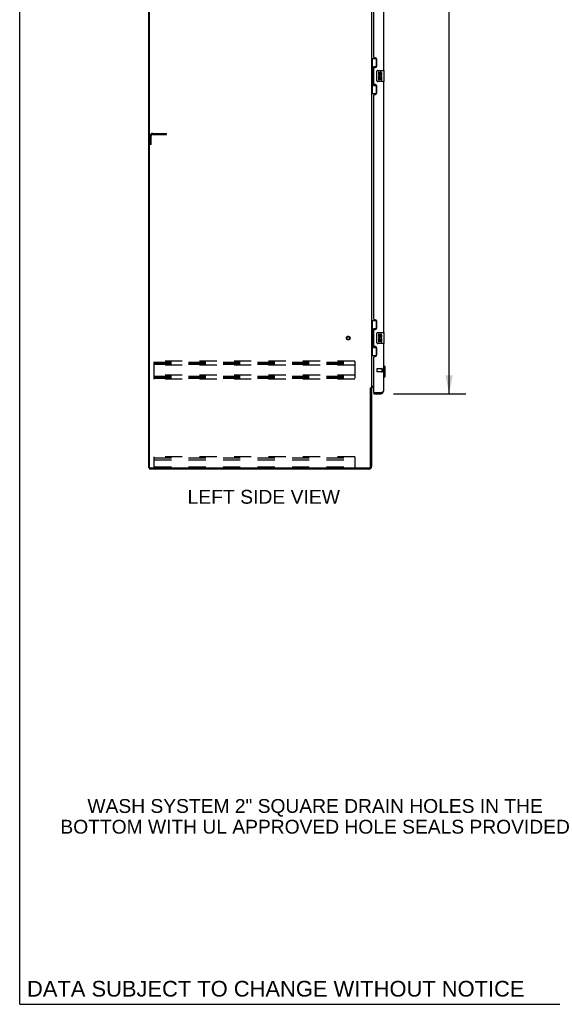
# Model space of a CAD drawing. Header units: inches. Extents: x 0 to 281, y 0 to 182.
# Tile 1 of 20: x 0 to 48, y 0 to 88. Entities that reach past the tile are written whole.
import ezdxf

# ---------------------------------------------------------------- set-up
doc = ezdxf.new("R2010")
doc.units = ezdxf.units.IN
doc.header["$LTSCALE"] = 15.47
doc.header["$MEASUREMENT"] = 0
doc.linetypes.add('HIDDEN', pattern=[0.2, 0.1, -0.1])
doc.layers.get('0').update_dxf_attribs({"linetype": 'CONTINUOUS'})
for name, color, linetype in [('02___PRT_ALL_AXES', 7, 'CONTINUOUS'), ('DEFAULT_2', 8, 'HIDDEN'), ('DIMENSIONS', 7, 'CONTINUOUS')]:
    doc.layers.add(name, color=color, linetype=linetype)
doc.styles.get("Standard").update_dxf_attribs({"font": 'arial.ttf'})
doc.dimstyles.new('DIMSTYLE_1', dxfattribs={"dimtxt": 1.240909, "dimasz": 1.654545, "dimexe": 0.09, "dimexo": 0.07, "dimgap": 0.0375, "dimtad": 0, "dimtih": 1, "dimtoh": 1, "dimzin": 4, "dimdsep": 46, "dimtxsty": 'Standard', "dimblk": '_FILLED', "dimblk1": '_FILLED', "dimblk2": '_FILLED', "dimcen": 0.09, "dimazin": 1, "dimtfac": 1, "dimtdec": 3, "dimtofl": 0, "dimtmove": 0, "dimatfit": 3, "dimldrblk": '_FILLED', "dimfxl": 1, "dimtolj": 1, "dimtzin": 4, "dimarcsym": 0})

# ---------------------------------------------------------------- blocks, each defined once
blk = doc.blocks.new('_FILLED')
at = {"color": 0, "linetype": 'ByBlock'}
blk.add_solid([(0, 0), (-1, 0.2), (-1, -0.2)], dxfattribs=at)
blk = doc.blocks.new('*D21')
at = {"layer": 'DIMENSIONS', "color": 2, "linetype": 'Continuous'}
for p, q in [((33.553, 135.249), (40.022, 135.249)), ((38.533, 135.249), (38.533, 97.298)), ((38.533, 54.749), (38.533, 92.955)), ((33.553, 54.749), (40.022, 54.749))]:
    blk.add_line(p, q, dxfattribs=at)
at = {"layer": 'DIMENSIONS', "color": 2, "linetype": 'Continuous', "xscale": 1.6545454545, "yscale": 1.6545454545, "zscale": 1.6545454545}
for p, rotation in [((38.533, 135.249), 90), ((38.533, 54.749), 270)]:
    blk.add_blockref('_FILLED', p, dxfattribs=dict(at, rotation=rotation))
at = {"layer": 'DIMENSIONS', "color": 2, "linetype": 'Continuous', "insert": (38.533, 96.678), "char_height": 1.2409, "width": 6.34755, "attachment_point": 2, "line_spacing_factor": 0.9}
blk.add_mtext('80.50\\PDOORS', dxfattribs=at)

msp = doc.modelspace()

# ---------------------------------------------------------------- linework, layer by layer
at = {"color": 7, "linetype": 'Continuous'}
for p, q in [((0, 0), (0, 182)), ((11.583, 48.103), (11.583, 137.895)), ((31.583, 84.824), (32.024, 84.824)), ((31.622, 84.824), (31.622, 83.799)), ((31.987, 84.824), (31.987, 84.044)), ((31.987, 84.089), (31.76, 84.089)), ((31.76, 84.089), (31.76, 82.409)), ((31.6, 83.799), (31.723, 83.799)), ((31.6, 83.799), (31.6, 82.699)), ((31.723, 83.829), (31.723, 83.85)), ((31.723, 82.699), (31.723, 83.799)), ((32.046, 82.849), (32.046, 83.649)), ((32.146, 83.749), (32.686, 83.749)), ((32.701, 82.764), (32.701, 83.734)), ((31.6, 82.699), (31.723, 82.699)), ((31.622, 82.699), (31.622, 81.674)), ((31.723, 82.648), (31.723, 82.669)), ((31.76, 82.409), (31.987, 82.409)), ((31.987, 82.454), (31.987, 81.674)), ((32.686, 82.749), (32.146, 82.749)), ((31.583, 81.674), (32.024, 81.674)), ((31.583, 61.324), (32.024, 61.324)), ((31.622, 61.324), (31.622, 60.299)), ((31.987, 61.324), (31.987, 60.544)), ((31.6, 60.299), (31.723, 60.299)), ((31.6, 60.299), (31.6, 59.199)), ((31.723, 60.329), (31.723, 60.35)), ((31.723, 59.199), (31.723, 60.299)), ((31.987, 60.589), (31.76, 60.589)), ((31.76, 60.589), (31.76, 58.909)), ((32.046, 59.349), (32.046, 60.149)), ((32.146, 60.249), (32.686, 60.249)), ((32.701, 59.264), (32.701, 60.234)), ((31.6, 59.199), (31.723, 59.199)), ((31.622, 59.199), (31.622, 58.174)), ((31.723, 59.148), (31.723, 59.169)), ((32.686, 59.249), (32.146, 59.249)), ((31.76, 58.909), (31.987, 58.909)), ((31.987, 58.954), (31.987, 58.174)), ((31.583, 58.174), (32.024, 58.174)), ((32.68, 57.3), (32.641, 57.3)), ((32.799, 57.182), (32.68, 57.3)), ((32.68, 56.198), (32.68, 57.3)), ((32.799, 56.316), (32.799, 57.182)), ((32.68, 56.198), (32.641, 56.198)), ((32.799, 56.316), (32.68, 56.198)), ((31.479, 55.239), (31.583, 55.239)), ((31.787, 54.853), (31.807, 54.853)), ((31.787, 54.853), (31.787, 54.749)), ((32.395, 54.749), (32.395, 54.853)), ((11.583, 48.103), (11.698, 48.103)), ((11.635, 48.103), (11.635, 47.999)), ((0, 0), (281.273, 0))]:
    msp.add_line(p, q, dxfattribs=at)
at = {"color": 3, "linetype": 'Continuous'}
for p, q in [((11.635, 48.165), (11.635, 137.832)), ((31.583, 134.706), (31.583, 55.291)), ((32.641, 106.249), (32.641, 83.749)), ((31.787, 84.956), (31.787, 105.041)), ((31.907, 84.896), (31.847, 84.896)), ((31.787, 82.541), (31.787, 83.956)), ((31.847, 84.016), (31.907, 84.016)), ((32.037, 84.146), (32.037, 84.766)), ((31.907, 82.481), (31.847, 82.481)), ((32.037, 81.731), (32.037, 82.351)), ((32.641, 82.749), (32.641, 60.249)), ((31.787, 61.456), (31.787, 81.541)), ((31.847, 81.601), (31.907, 81.601)), ((31.907, 61.396), (31.847, 61.396)), ((32.037, 60.646), (32.037, 61.266)), ((31.787, 59.041), (31.787, 60.456)), ((31.847, 60.516), (31.907, 60.516)), ((32.641, 59.249), (32.641, 54.995)), ((31.907, 58.981), (31.847, 58.981)), ((32.037, 58.231), (32.037, 58.851)), ((31.787, 54.873), (31.787, 58.041)), ((31.847, 58.101), (31.907, 58.101)), ((31.479, 48.246), (31.479, 55.251)), ((31.583, 55.291), (31.508, 55.291)), ((31.583, 55.447), (31.787, 55.447)), ((31.583, 55.252), (31.583, 48.245)), ((31.787, 55.395), (31.726, 55.395)), ((31.787, 54.749), (32.395, 54.749)), ((31.807, 54.853), (32.395, 54.853)), ((32.395, 54.853), (32.427, 54.865)), ((31.337, 47.999), (11.635, 47.999)), ((11.698, 48.103), (31.336, 48.103))]:
    msp.add_line(p, q, dxfattribs=at)
at = {"color": 7, "linetype": 'Continuous'}
for points in [[(31.76, 84.065), (31.76, 84.062), (31.761, 84.058), (31.762, 84.054), (31.763, 84.05), (31.765, 84.045), (31.767, 84.04), (31.769, 84.034), (31.772, 84.028), (31.775, 84.022), (31.779, 84.015), (31.784, 84.008), (31.788, 84), (31.794, 83.991), (31.796, 83.988)], [(32.046, 83.649), (32.046, 83.655), (32.047, 83.661), (32.048, 83.667), (32.049, 83.673), (32.051, 83.679), (32.053, 83.685)], [(31.796, 82.51), (31.794, 82.506), (31.788, 82.498), (31.784, 82.49), (31.779, 82.483), (31.775, 82.476), (31.772, 82.469), (31.769, 82.463), (31.767, 82.458), (31.765, 82.453), (31.763, 82.448), (31.762, 82.444), (31.761, 82.44), (31.76, 82.436), (31.76, 82.433)], [(32.053, 82.813), (32.051, 82.818), (32.049, 82.824), (32.048, 82.83), (32.047, 82.836), (32.046, 82.843), (32.046, 82.849)], [(31.76, 60.565), (31.76, 60.562), (31.761, 60.558), (31.762, 60.554), (31.763, 60.55), (31.765, 60.545), (31.767, 60.54), (31.769, 60.534), (31.772, 60.528), (31.775, 60.522), (31.779, 60.515), (31.784, 60.508), (31.788, 60.5), (31.794, 60.491), (31.796, 60.488)], [(32.046, 60.149), (32.046, 60.155), (32.047, 60.161), (32.048, 60.167), (32.049, 60.173), (32.051, 60.179), (32.053, 60.185)], [(32.053, 59.313), (32.051, 59.318), (32.049, 59.324), (32.048, 59.33), (32.047, 59.336), (32.046, 59.343), (32.046, 59.349)], [(31.796, 59.01), (31.794, 59.006), (31.788, 58.998), (31.784, 58.99), (31.779, 58.983), (31.775, 58.976), (31.772, 58.969), (31.769, 58.963), (31.767, 58.958), (31.765, 58.953), (31.763, 58.948), (31.762, 58.944), (31.761, 58.94), (31.76, 58.936), (31.76, 58.933)]]:
    msp.add_lwpolyline(points, dxfattribs=at)
at = {"color": 3, "linetype": 'Continuous'}
for points in [[(31.493, 55.273), (31.49, 55.269), (31.489, 55.267), (31.489, 55.265), (31.488, 55.264), (31.487, 55.262), (31.486, 55.26), (31.484, 55.258), (31.483, 55.257), (31.482, 55.255), (31.481, 55.253), (31.479, 55.251)], [(31.508, 55.291), (31.507, 55.29), (31.505, 55.288), (31.503, 55.287), (31.502, 55.285), (31.5, 55.284), (31.499, 55.282), (31.498, 55.281), (31.497, 55.279), (31.496, 55.278), (31.495, 55.277), (31.494, 55.275), (31.493, 55.274), (31.493, 55.273)], [(32.427, 54.865), (32.443, 54.871), (32.458, 54.877), (32.474, 54.883)], [(32.474, 54.883), (32.489, 54.888), (32.504, 54.894), (32.518, 54.9), (32.531, 54.906), (32.545, 54.912), (32.557, 54.918), (32.569, 54.924), (32.58, 54.93), (32.59, 54.936), (32.599, 54.942), (32.608, 54.948), (32.616, 54.954), (32.622, 54.96), (32.628, 54.966), (32.633, 54.972), (32.636, 54.978), (32.639, 54.983), (32.641, 54.989), (32.641, 54.995)]]:
    msp.add_lwpolyline(points, dxfattribs=at)
for centre, radius, start, end in [((31.847, 84.956), 0.06, 180, 270), ((31.907, 84.766), 0.13, 0, 90), ((31.847, 83.956), 0.06, 90, 180), ((31.907, 84.146), 0.13, 270, 360), ((31.847, 82.541), 0.06, 180, 270), ((31.907, 82.351), 0.13, 0, 90), ((31.847, 81.541), 0.06, 90, 180), ((31.907, 81.731), 0.13, 270, 360), ((31.847, 61.456), 0.06, 180, 270), ((31.907, 61.266), 0.13, 0, 90), ((31.847, 60.456), 0.06, 90, 180), ((31.907, 60.646), 0.13, 270, 360), ((31.847, 59.041), 0.06, 180, 270), ((31.907, 58.851), 0.13, 0, 90), ((31.847, 58.041), 0.06, 90, 180), ((31.907, 58.231), 0.13, 270, 360), ((31.726, 55.252), 0.142, 90, 180), ((31.807, 54.873), 0.02, 180, 270), ((32.395, 54.995), 0.246, 270, 360), ((11.698, 48.165), 0.0625, 180, 270), ((31.336, 48.246), 0.143, 270, 360), ((31.337, 48.245), 0.246, 270, 360)]:
    msp.add_arc(centre, radius, start, end, dxfattribs=at)
at = {"color": 7, "linetype": 'Continuous'}
for centre, radius, start, end in [((32.146, 83.649), 0.1, 90, 158.79459), ((32.686, 83.734), 0.015, 0, 90), ((32.146, 82.849), 0.1, 201.20502, 270), ((32.686, 82.764), 0.015, 270, 360), ((32.146, 60.149), 0.1, 90, 158.79459), ((32.686, 60.234), 0.015, 0, 90), ((32.146, 59.349), 0.1, 201.20502, 270), ((32.686, 59.264), 0.015, 270, 360), ((32.395, 54.995), 0.142, 270, 311.33874), ((32.477, 55.139), 0.26, 267.38818, 270)]:
    msp.add_arc(centre, radius, start, end, dxfattribs=at)
for centre, start_param, end_param in [((31.827, 83.839), 0.699287, 1.51401), ((31.827, 83.839), -4.655602, -3.84088), ((31.827, 82.658), 0.699287, 1.51401), ((31.827, 82.658), -4.655602, -3.84088), ((31.827, 60.339), 0.699287, 1.51401), ((31.827, 60.339), -4.655602, -3.84088), ((31.827, 59.158), 0.699287, 1.51401), ((31.827, 59.158), -4.655602, -3.84088)]:
    msp.add_ellipse(centre, major_axis=(0, 0.18), ratio=0.579493, start_param=start_param, end_param=end_param, dxfattribs=at)
at = {"layer": '02___PRT_ALL_AXES', "color": 7, "linetype": 'Continuous'}
for p, q in [((32.247, 83.595), (32.184, 83.595)), ((32.184, 83.595), (32.184, 83.458)), ((32.202, 83.133), (32.184, 83.133)), ((32.184, 83.133), (32.184, 82.903)), ((32.236, 83.133), (32.264, 83.153)), ((32.236, 83.133), (32.498, 83.133)), ((32.247, 83.458), (32.247, 83.595)), ((32.247, 83.071), (32.312, 83.071)), ((32.247, 82.903), (32.247, 83.071)), ((32.312, 83.521), (32.312, 83.452)), ((32.312, 83.071), (32.312, 82.934)), ((32.372, 83.458), (32.372, 83.5)), ((32.372, 83.071), (32.435, 83.071)), ((32.372, 82.934), (32.372, 83.071)), ((32.427, 83.169), (32.485, 83.144)), ((32.435, 83.5), (32.435, 83.364)), ((32.435, 83.364), (32.498, 83.364)), ((32.435, 83.071), (32.435, 82.903)), ((32.498, 83.364), (32.498, 83.5)), ((32.498, 82.903), (32.498, 83.133)), ((32.184, 82.903), (32.247, 82.903)), ((32.312, 82.934), (32.372, 82.934)), ((32.435, 82.903), (32.498, 82.903)), ((32.247, 60.095), (32.184, 60.095)), ((32.184, 60.095), (32.184, 59.958)), ((32.247, 59.958), (32.247, 60.095)), ((32.202, 59.633), (32.184, 59.633)), ((32.184, 59.633), (32.184, 59.403)), ((32.184, 59.403), (32.247, 59.403)), ((32.236, 59.633), (32.264, 59.653)), ((32.236, 59.633), (32.498, 59.633)), ((32.247, 59.571), (32.312, 59.571)), ((32.247, 59.403), (32.247, 59.571)), ((32.312, 60.021), (32.312, 59.952)), ((32.312, 59.571), (32.312, 59.434)), ((32.312, 59.434), (32.372, 59.434)), ((32.372, 59.958), (32.372, 60)), ((32.372, 59.571), (32.435, 59.571)), ((32.372, 59.434), (32.372, 59.571)), ((32.427, 59.669), (32.485, 59.644)), ((32.435, 60), (32.435, 59.864)), ((32.435, 59.864), (32.498, 59.864)), ((32.435, 59.571), (32.435, 59.403)), ((32.435, 59.403), (32.498, 59.403)), ((32.498, 59.864), (32.498, 60)), ((32.498, 59.403), (32.498, 59.633))]:
    msp.add_line(p, q, dxfattribs=at)
at = {"layer": '02___PRT_ALL_AXES', "color": 8, "linetype": 'HIDDEN'}
for p, q in [((32.494, 56.977), (32.047, 56.977)), ((32.494, 56.729), (32.047, 56.729)), ((32.494, 56.977), (32.494, 56.729))]:
    msp.add_line(p, q, dxfattribs=at)
msp.add_circle((29.479, 59.749), 0.124, dxfattribs=at)
at = {"layer": '02___PRT_ALL_AXES', "color": 7, "linetype": 'Continuous'}
for centre, radius, start, end in [((32.338, 83.207), 0.154, 161.41988, 206.19629), ((32.278, 83.458), 0.0943, 180, 360), ((32.341, 83.207), 0.157, 336.59665, 161.87913), ((32.341, 83.207), 0.157, 205.73705, 207.8532), ((32.278, 83.458), 0.0314, 180, 261.22946), ((32.341, 83.207), 0.0943, 336.59665, 215.11217), ((32.277, 83.463), 0.0362, 263.42855, 341.76278), ((32.404, 83.5), 0.0943, 68.69989, 167.43379), ((32.404, 83.5), 0.0314, 0, 180.04847), ((32.404, 83.5), 0.0943, 0, 68.67039), ((32.404, 60), 0.0943, 68.69989, 167.43379), ((32.404, 60), 0.0943, 0, 68.67039), ((32.338, 59.707), 0.154, 161.41988, 206.19629), ((32.278, 59.958), 0.0943, 180, 360), ((32.341, 59.707), 0.157, 336.59665, 161.87913), ((32.341, 59.707), 0.157, 205.73705, 207.8532), ((32.278, 59.958), 0.0314, 180, 261.22946), ((32.341, 59.707), 0.0943, 336.59665, 215.11217), ((32.277, 59.963), 0.0362, 263.42855, 341.76278), ((32.404, 60), 0.0314, 0, 180.04847)]:
    msp.add_arc(centre, radius, start, end, dxfattribs=at)
at = {"layer": 'DEFAULT_2', "color": 8, "linetype": 'HIDDEN'}
for p, q in [((11.687, 77.103), (11.687, 77.856)), ((11.791, 77.103), (11.791, 77.856)), ((11.934, 78.103), (13.187, 78.103)), ((11.934, 77.999), (13.187, 77.999)), ((13.187, 77.999), (13.187, 78.103)), ((11.791, 77.103), (11.687, 77.103)), ((30.062, 57.686), (12.062, 57.686)), ((12.062, 56.061), (12.062, 57.686)), ((12.062, 57.582), (30.062, 57.582)), ((12.062, 57.492), (30.062, 57.492)), ((12.062, 57.415), (30.062, 57.415)), ((30.062, 57.686), (30.062, 56.061)), ((30.062, 57.311), (12.062, 57.311)), ((32.037, 56.967), (32.037, 56.739)), ((32.494, 56.995), (32.494, 56.711)), ((32.537, 56.995), (32.537, 56.711)), ((30.062, 56.436), (12.062, 56.436)), ((12.062, 56.332), (30.062, 56.332)), ((12.062, 56.242), (30.062, 56.242)), ((12.062, 56.165), (30.062, 56.165)), ((30.062, 56.061), (12.062, 56.061)), ((30.062, 49.103), (12.062, 49.103)), ((12.062, 48.103), (12.062, 49.103)), ((12.062, 48.999), (30.062, 48.999)), ((12.062, 48.998), (30.062, 48.998)), ((12.062, 48.822), (30.062, 48.822)), ((30.062, 49.103), (30.062, 48.103)), ((12.062, 48.207), (30.062, 48.207))]:
    msp.add_line(p, q, dxfattribs=at)
for radius in [0.164, 0.124]:
    msp.add_circle((29.479, 59.749), radius, dxfattribs=at)
for centre, radius, start, end in [((11.934, 77.856), 0.246, 90, 180), ((11.934, 77.856), 0.142, 90, 180), ((32.047, 56.967), 0.01, 90, 180), ((32.047, 56.739), 0.01, 180, 270), ((32.516, 56.995), 0.0215, 0, 180), ((32.516, 56.711), 0.0215, 180, 360)]:
    msp.add_arc(centre, radius, start, end, dxfattribs=at)

# ---------------------------------------------------------------- texts
at = {"layer": 'DIMENSIONS', "color": 2, "linetype": 'Continuous', "attachment_point": 2, "line_spacing_factor": 0.9}
for s, insert, char_height, width in [('LEFT SIDE VIEW', (21.904, 46.134), 1.24091, 13.64539), ('WASH SYSTEM 2" SQUARE DRAIN HOLES IN THE\\PBOTTOM WITH UL APPROVED HOLE SEALS PROVIDED', (26.624, 18.408), 1.24091, 45.85367), ('DATA SUBJECT TO CHANGE WITHOUT NOTICE', (22.978, 2.1), 1.40636, 44.55402)]:
    msp.add_mtext(s, dxfattribs=dict(at, insert=insert, char_height=char_height, width=width))

# ---------------------------------------------------------------- dimensions: what is measured, and where the dimension line sits
at = {"layer": 'DIMENSIONS', "color": 2, "linetype": 'Continuous'}
dim = msp.add_linear_dim(base=(38.533, 54.749), p1=(33.483, 135.249), p2=(33.483, 54.749), angle=270, text='<>\\PDOORS', dimstyle='DIMSTYLE_1', dxfattribs=at)
dim.commit()
dim.dimension.update_dxf_attribs({"geometry": '*D21', "text_midpoint": (38.533, 95.127), "dimtype": 160})

doc.saveas('drawing.dxf')
